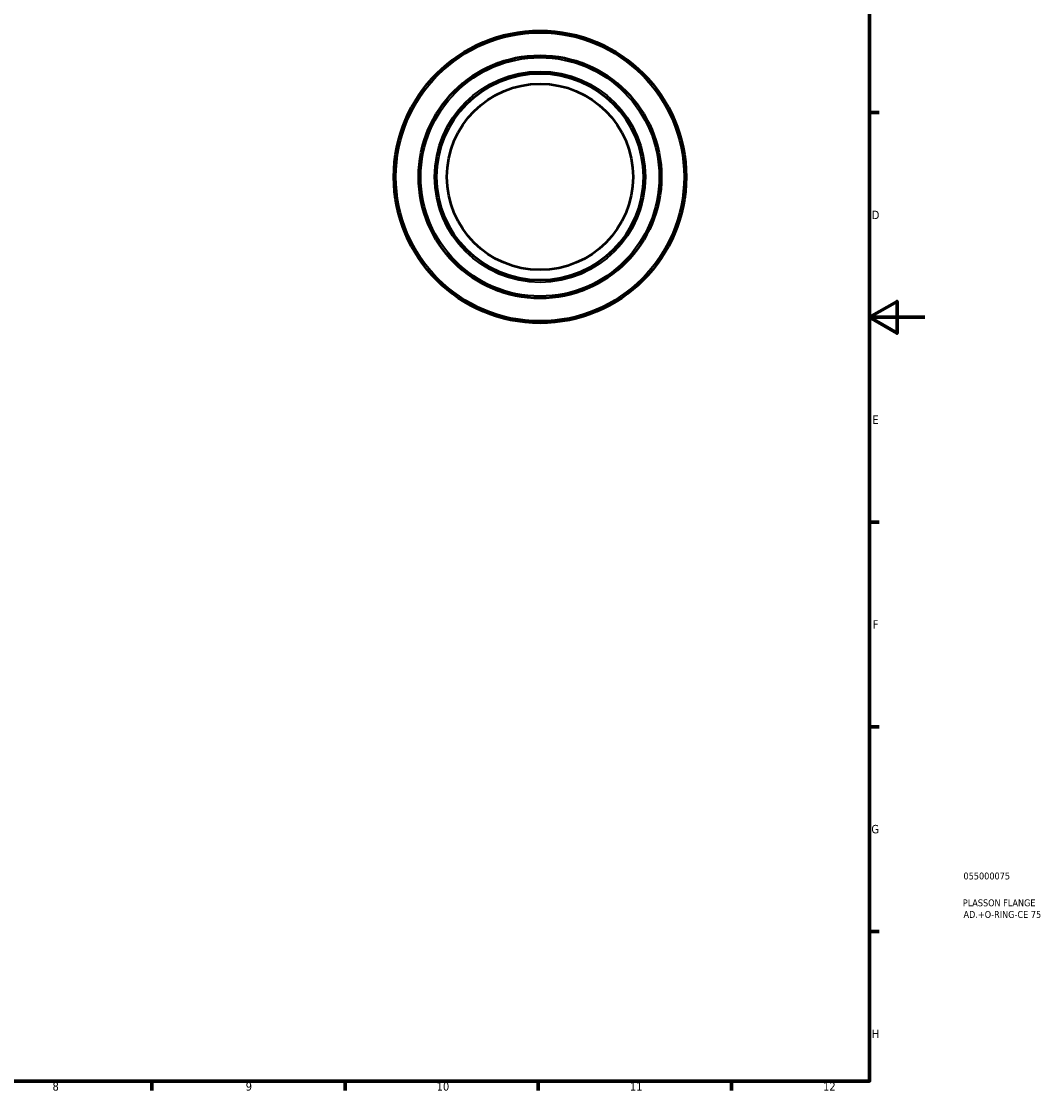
# Model space of a CAD drawing. Header units: millimetres. Extents: x -28 to 884, y -79 to 832.
# Tile 4 of 5: x 513 to 884, y 17 to 404. Entities that reach past the tile are written whole.
import ezdxf

# ---------------------------------------------------------------- set-up
doc = ezdxf.new("R2010")
doc.units = ezdxf.units.MM
for name, color, linetype, lineweight in [('Border (ANSI)', 7, 'Continuous', 70), ('Title (ISO)', 7, 'Continuous', 50), ('Visible (ANSI)', 7, 'Continuous', 50), ('Visible Narrow (ANSI)', 7, 'Continuous', 35)]:
    doc.layers.add(name, color=color, linetype=linetype, lineweight=lineweight)
doc.styles.add('Note Text (ANSI)', font='tahoma.ttf')
doc.styles.add('Note Text (ISO)', font='tahoma.ttf')

# ---------------------------------------------------------------- blocks, each defined once
blk = doc.blocks.new('Borders Default Border')
at = {"layer": 'Border (ANSI)'}
for p, q in [((821, 371.25), (824.45, 371.25)), ((821, 222.75), (824.45, 222.75)), ((821, 148.5), (824.45, 148.5)), ((821, 74.25), (824.45, 74.25)), ((560.67, 20), (560.67, 16.55)), ((630.75, 20), (630.75, 16.55)), ((700.83, 20), (700.83, 16.55)), ((770.92, 20), (770.92, 16.55))]:
    blk.add_line(p, q, dxfattribs=at)
at = {"layer": 'Border (ANSI)', "flags": 128}
for points in [[(20, 20), (20, 574), (821, 574), (821, 20), (20, 20)], [(841, 297), (821, 297), (831, 302.77), (831, 291.23), (821, 297)]]:
    blk.add_lwpolyline(points, dxfattribs=at)
at = {"layer": 'Border (ANSI)', "attachment_point": 7, "style": 'Note Text (ANSI)'}
for s, insert, char_height in [('D', (821.81, 332.6), 3.05), ('E', (822.05, 258.35), 3.05), ('F', (822.14, 184.1), 3.05), ('G', (821.66, 109.79), 3.05), ('H', (821.81, 35.6), 3.05), ('8', (524.63, 16.48), 3.05), ('9', (594.7, 16.49), 3.05), ('10', (663.96, 16.49), 3.048), ('11', (734.04, 16.55), 3.048), ('12', (804.13, 16.55), 3.048)]:
    blk.add_mtext(s, dxfattribs=dict(at, insert=insert, char_height=char_height))
blk = doc.blocks.new('Title Blocks ISO')
at = {"layer": 'Title (ISO)', "color": 232, "true_color": 0xca0064, "style": 'Note Text (ISO)'}
for tag, p in [('PART_NUMBER_001', (34.08, 73.14)), ('DESCRIPTION_001', (33.84, 63.4)), ('DESCRIPTION_002', (34.09, 59.18))]:
    blk.add_attdef(tag, p, '', height=2.5, dxfattribs=at)

msp = doc.modelspace()

# ---------------------------------------------------------------- linework, layer by layer
at = {"layer": 'Visible (ANSI)'}
for radius in [53, 44, 37.5, 33.75]:
    msp.add_circle((701.4637, 347.9274), radius, dxfattribs=at)
at = {"layer": 'Visible Narrow (ANSI)'}
for radius in [52.25, 43.25, 38.25]:
    msp.add_circle((701.4637, 347.9274), radius, dxfattribs=at)

# ---------------------------------------------------------------- block references
msp.add_blockref('Borders Default Border', (0, 0))
msp.add_blockref('Title Blocks ISO', (821, 20)).add_auto_attribs({'PART_NUMBER_001': '055000075', 'DESCRIPTION_001': 'PLASSON FLANGE', 'DESCRIPTION_002': 'AD.+O-RING-CE 75'})

doc.saveas('drawing.dxf')
